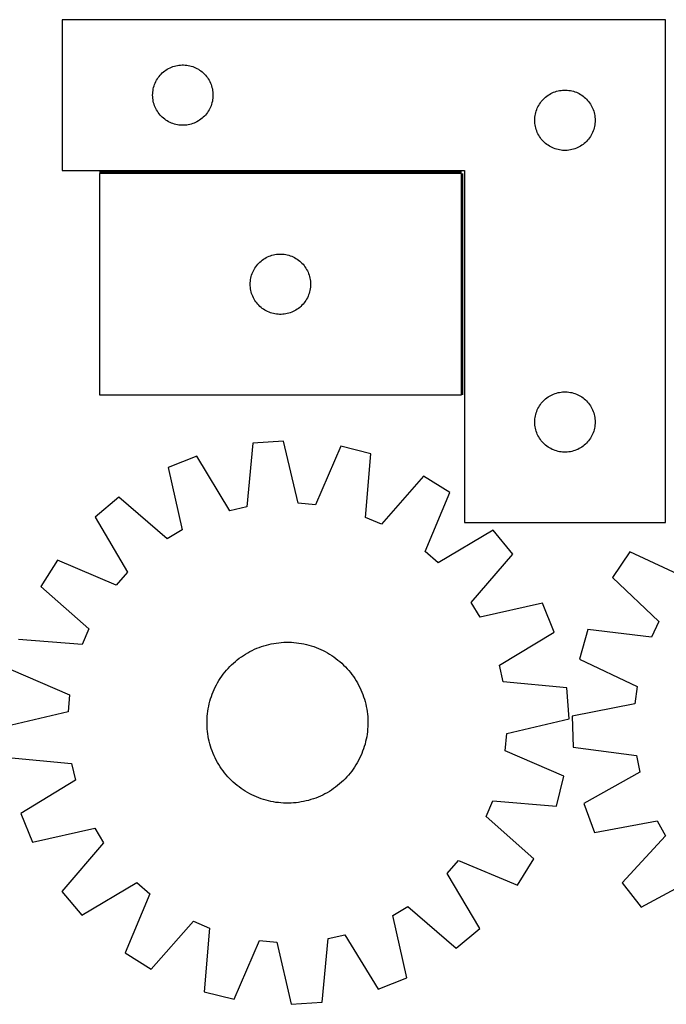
# Model space of a CAD drawing. Header units: millimetres. Extents: x 8 to 1492, y 7 to 498.
# Tile 3 of 5: x 607 to 929, y 7 to 496. Entities that reach past the tile are written whole.
import ezdxf

# ---------------------------------------------------------------- set-up
doc = ezdxf.new("R2010")
doc.units = ezdxf.units.MM
doc.layers.add('COMMON', color=5, linetype='CONTINUOUS', true_color=0x0000ff)
doc.layers.add('CUT', color=7, linetype='CONTINUOUS', true_color=0x000000)

msp = doc.modelspace()

# ---------------------------------------------------------------- linework, layer by layer
at = {"layer": 'COMMON'}
for p, q in [((826.782618, 420.344025), (646.782618, 420.344025)), ((827.532619, 309.594024), (827.532619, 419.594024))]:
    msp.add_line(p, q, dxfattribs=at)
at = {"layer": 'CUT'}
for p, q in [((928.282619, 496.094025), (628.282619, 496.094025)), ((628.282619, 496.094025), (628.282619, 421.094025)), ((928.282619, 246.094025), (928.282619, 496.094025)), ((678.093519, 469.602305), (678.673721, 470.112232)), ((678.673721, 470.112232), (679.279405, 470.591614)), ((679.279405, 470.591614), (679.908963, 471.03918)), ((679.908963, 471.03918), (680.560727, 471.453744)), ((680.560727, 471.453744), (681.232968, 471.834207)), ((681.232968, 471.834207), (681.923903, 472.179559)), ((681.923903, 472.179559), (682.6317, 472.488885)), ((682.6317, 472.488885), (683.354483, 472.761363)), ((683.354483, 472.761363), (684.090334, 472.996273)), ((684.090334, 472.996273), (684.837303, 473.192991)), ((684.837303, 473.192991), (685.593407, 473.350994)), ((685.593407, 473.350994), (686.356644, 473.469865)), ((686.356644, 473.469865), (687.124987, 473.549288)), ((687.124987, 473.549288), (687.8964, 473.589052)), ((687.8964, 473.589052), (688.668838, 473.589052)), ((688.668838, 473.589052), (689.440251, 473.549288)), ((689.440251, 473.549288), (690.208594, 473.469865)), ((690.208594, 473.469865), (690.97183, 473.350994)), ((690.97183, 473.350994), (691.727935, 473.192991)), ((691.727935, 473.192991), (692.474903, 472.996273)), ((692.474903, 472.996273), (693.210755, 472.761363)), ((693.210755, 472.761363), (693.933537, 472.488885)), ((693.933537, 472.488885), (694.641335, 472.179559)), ((694.641335, 472.179559), (695.33227, 471.834207)), ((695.33227, 471.834207), (696.004511, 471.453744)), ((696.004511, 471.453744), (696.656275, 471.03918)), ((696.656275, 471.03918), (697.285833, 470.591614)), ((697.285833, 470.591614), (697.891517, 470.112232)), ((697.891517, 470.112232), (698.471719, 469.602305)), ((674.537865, 464.600834), (674.865313, 465.300432)), ((674.865313, 465.300432), (675.22834, 465.982246)), ((675.22834, 465.982246), (675.625985, 466.644468)), ((675.625985, 466.644468), (676.057194, 467.285341)), ((676.057194, 467.285341), (676.520822, 467.903167)), ((676.520822, 467.903167), (677.01564, 468.496307)), ((677.01564, 468.496307), (677.540336, 469.063187)), ((677.540336, 469.063187), (678.093519, 469.602305)), ((698.471719, 469.602305), (699.024902, 469.063187)), ((699.024902, 469.063187), (699.549598, 468.496307)), ((699.549598, 468.496307), (700.044416, 467.903167)), ((700.044416, 467.903167), (700.508044, 467.285341)), ((700.508044, 467.285341), (700.939252, 466.644468)), ((700.939252, 466.644468), (701.336897, 465.982246)), ((701.336897, 465.982246), (701.699925, 465.300432)), ((701.699925, 465.300432), (702.027372, 464.600834)), ((673.302508, 459.366206), (673.362121, 460.13634)), ((673.362121, 460.13634), (673.4613, 460.902384)), ((673.4613, 460.902384), (673.599784, 461.662306)), ((673.599784, 461.662306), (673.777203, 462.414092)), ((673.777203, 462.414092), (673.993088, 463.155747)), ((673.993088, 463.155747), (674.246867, 463.885306)), ((674.246867, 463.885306), (674.537865, 464.600834)), ((702.027372, 464.600834), (702.318371, 463.885306)), ((702.318371, 463.885306), (702.57215, 463.155747)), ((702.57215, 463.155747), (702.788035, 462.414092)), ((702.788035, 462.414092), (702.965454, 461.662306)), ((702.965454, 461.662306), (703.103937, 460.902384)), ((703.103937, 460.902384), (703.203117, 460.13634)), ((703.203117, 460.13634), (703.26273, 459.366206)), ((872.6317, 459.988885), (873.354483, 460.261363)), ((873.354483, 460.261363), (874.090334, 460.496273)), ((874.090334, 460.496273), (874.837303, 460.692991)), ((874.837303, 460.692991), (875.593407, 460.850994)), ((875.593407, 460.850994), (876.356644, 460.969865)), ((876.356644, 460.969865), (877.124987, 461.049288)), ((877.124987, 461.049288), (877.8964, 461.089052)), ((877.8964, 461.089052), (878.668838, 461.089052)), ((878.668838, 461.089052), (879.440251, 461.049288)), ((879.440251, 461.049288), (880.208594, 460.969865)), ((880.208594, 460.969865), (880.97183, 460.850994)), ((880.97183, 460.850994), (881.727935, 460.692991)), ((881.727935, 460.692991), (882.474903, 460.496273)), ((882.474903, 460.496273), (883.210755, 460.261363)), ((883.210755, 460.261363), (883.933537, 459.988885)), ((673.282619, 458.594025), (673.302508, 459.366206)), ((673.302508, 457.821844), (673.282619, 458.594025)), ((673.362121, 457.05171), (673.302508, 457.821844)), ((673.4613, 456.285666), (673.362121, 457.05171)), ((673.599784, 455.525744), (673.4613, 456.285666)), ((673.777203, 454.773958), (673.599784, 455.525744)), ((702.965454, 455.525744), (702.788035, 454.773958)), ((703.103937, 456.285666), (702.965454, 455.525744)), ((703.203117, 457.05171), (703.103937, 456.285666)), ((703.26273, 457.821844), (703.203117, 457.05171)), ((703.26273, 459.366206), (703.282619, 458.594025)), ((703.282619, 458.594025), (703.26273, 457.821844)), ((866.057194, 454.785341), (866.520822, 455.403167)), ((866.520822, 455.403167), (867.01564, 455.996307)), ((867.01564, 455.996307), (867.540336, 456.563187)), ((867.540336, 456.563187), (868.093519, 457.102305)), ((868.093519, 457.102305), (868.673721, 457.612232)), ((868.673721, 457.612232), (869.279405, 458.091614)), ((869.279405, 458.091614), (869.908963, 458.53918)), ((869.908963, 458.53918), (870.560727, 458.953744)), ((870.560727, 458.953744), (871.232968, 459.334207)), ((871.232968, 459.334207), (871.923903, 459.679559)), ((871.923903, 459.679559), (872.6317, 459.988885)), ((883.933537, 459.988885), (884.641335, 459.679559)), ((884.641335, 459.679559), (885.33227, 459.334207)), ((885.33227, 459.334207), (886.004511, 458.953744)), ((886.004511, 458.953744), (886.656275, 458.53918)), ((886.656275, 458.53918), (887.285833, 458.091614)), ((887.285833, 458.091614), (887.891517, 457.612232)), ((887.891517, 457.612232), (888.471719, 457.102305)), ((888.471719, 457.102305), (889.024902, 456.563187)), ((889.024902, 456.563187), (889.549598, 455.996307)), ((889.549598, 455.996307), (890.044416, 455.403167)), ((890.044416, 455.403167), (890.508044, 454.785341)), ((673.993088, 454.032303), (673.777203, 454.773958)), ((674.246867, 453.302744), (673.993088, 454.032303)), ((674.537865, 452.587216), (674.246867, 453.302744)), ((674.865313, 451.887618), (674.537865, 452.587216)), ((675.22834, 451.205804), (674.865313, 451.887618)), ((675.625985, 450.543582), (675.22834, 451.205804)), ((676.057194, 449.902709), (675.625985, 450.543582)), ((700.939252, 450.543582), (700.508044, 449.902709)), ((701.336897, 451.205804), (700.939252, 450.543582)), ((701.699925, 451.887618), (701.336897, 451.205804)), ((702.027372, 452.587216), (701.699925, 451.887618)), ((702.318371, 453.302744), (702.027372, 452.587216)), ((702.57215, 454.032303), (702.318371, 453.302744)), ((702.788035, 454.773958), (702.57215, 454.032303)), ((863.777203, 449.914092), (863.993088, 450.655747)), ((863.993088, 450.655747), (864.246867, 451.385306)), ((864.246867, 451.385306), (864.537865, 452.100834)), ((864.537865, 452.100834), (864.865313, 452.800432)), ((864.865313, 452.800432), (865.22834, 453.482246)), ((865.22834, 453.482246), (865.625985, 454.144468)), ((865.625985, 454.144468), (866.057194, 454.785341)), ((890.508044, 454.785341), (890.939252, 454.144468)), ((890.939252, 454.144468), (891.336897, 453.482246)), ((891.336897, 453.482246), (891.699925, 452.800432)), ((891.699925, 452.800432), (892.027372, 452.100834)), ((892.027372, 452.100834), (892.318371, 451.385306)), ((892.318371, 451.385306), (892.57215, 450.655747)), ((892.57215, 450.655747), (892.788035, 449.914092)), ((676.520822, 449.284883), (676.057194, 449.902709)), ((677.01564, 448.691743), (676.520822, 449.284883)), ((677.540336, 448.124863), (677.01564, 448.691743)), ((678.093519, 447.585744), (677.540336, 448.124863)), ((678.673721, 447.075818), (678.093519, 447.585744)), ((679.279405, 446.596436), (678.673721, 447.075818)), ((679.908963, 446.14887), (679.279405, 446.596436)), ((680.560727, 445.734306), (679.908963, 446.14887)), ((681.232968, 445.353843), (680.560727, 445.734306)), ((696.004511, 445.734306), (695.33227, 445.353843)), ((696.656275, 446.14887), (696.004511, 445.734306)), ((697.285833, 446.596436), (696.656275, 446.14887)), ((697.891517, 447.075818), (697.285833, 446.596436)), ((698.471719, 447.585744), (697.891517, 447.075818)), ((699.024902, 448.124863), (698.471719, 447.585744)), ((699.549598, 448.691743), (699.024902, 448.124863)), ((700.044416, 449.284883), (699.549598, 448.691743)), ((700.508044, 449.902709), (700.044416, 449.284883)), ((863.282619, 446.094025), (863.302508, 446.866206)), ((863.302508, 445.321844), (863.282619, 446.094025)), ((863.302508, 446.866206), (863.362121, 447.63634)), ((863.362121, 447.63634), (863.4613, 448.402384)), ((863.4613, 448.402384), (863.599784, 449.162306)), ((863.599784, 449.162306), (863.777203, 449.914092)), ((892.788035, 449.914092), (892.965454, 449.162306)), ((892.965454, 449.162306), (893.103937, 448.402384)), ((893.103937, 448.402384), (893.203117, 447.63634)), ((893.203117, 447.63634), (893.26273, 446.866206)), ((893.26273, 446.866206), (893.282619, 446.094025)), ((893.282619, 446.094025), (893.26273, 445.321844)), ((681.923903, 445.008491), (681.232968, 445.353843)), ((682.6317, 444.699165), (681.923903, 445.008491)), ((683.354483, 444.426687), (682.6317, 444.699165)), ((684.090334, 444.191777), (683.354483, 444.426687)), ((684.837303, 443.995059), (684.090334, 444.191777)), ((685.593407, 443.837056), (684.837303, 443.995059)), ((686.356644, 443.718185), (685.593407, 443.837056)), ((687.124987, 443.638762), (686.356644, 443.718185)), ((687.8964, 443.598998), (687.124987, 443.638762)), ((688.668838, 443.598998), (687.8964, 443.598998)), ((689.440251, 443.638762), (688.668838, 443.598998)), ((690.208594, 443.718185), (689.440251, 443.638762)), ((690.97183, 443.837056), (690.208594, 443.718185)), ((691.727935, 443.995059), (690.97183, 443.837056)), ((692.474903, 444.191777), (691.727935, 443.995059)), ((693.210755, 444.426687), (692.474903, 444.191777)), ((693.933537, 444.699165), (693.210755, 444.426687)), ((694.641335, 445.008491), (693.933537, 444.699165)), ((695.33227, 445.353843), (694.641335, 445.008491)), ((863.362121, 444.55171), (863.302508, 445.321844)), ((863.4613, 443.785666), (863.362121, 444.55171)), ((863.599784, 443.025744), (863.4613, 443.785666)), ((863.777203, 442.273958), (863.599784, 443.025744)), ((863.993088, 441.532303), (863.777203, 442.273958)), ((864.246867, 440.802744), (863.993088, 441.532303)), ((864.537865, 440.087216), (864.246867, 440.802744)), ((892.318371, 440.802744), (892.027372, 440.087216)), ((892.57215, 441.532303), (892.318371, 440.802744)), ((892.788035, 442.273958), (892.57215, 441.532303)), ((892.965454, 443.025744), (892.788035, 442.273958)), ((893.103937, 443.785666), (892.965454, 443.025744)), ((893.203117, 444.55171), (893.103937, 443.785666)), ((893.26273, 445.321844), (893.203117, 444.55171)), ((864.865313, 439.387618), (864.537865, 440.087216)), ((865.22834, 438.705804), (864.865313, 439.387618)), ((865.625985, 438.043582), (865.22834, 438.705804)), ((866.057194, 437.402709), (865.625985, 438.043582)), ((866.520822, 436.784883), (866.057194, 437.402709)), ((867.01564, 436.191743), (866.520822, 436.784883)), ((867.540336, 435.624863), (867.01564, 436.191743)), ((868.093519, 435.085744), (867.540336, 435.624863)), ((889.024902, 435.624863), (888.471719, 435.085744)), ((889.549598, 436.191743), (889.024902, 435.624863)), ((890.044416, 436.784883), (889.549598, 436.191743)), ((890.508044, 437.402709), (890.044416, 436.784883)), ((890.939252, 438.043582), (890.508044, 437.402709)), ((891.336897, 438.705804), (890.939252, 438.043582)), ((891.699925, 439.387618), (891.336897, 438.705804)), ((892.027372, 440.087216), (891.699925, 439.387618)), ((868.673721, 434.575818), (868.093519, 435.085744)), ((869.279405, 434.096436), (868.673721, 434.575818)), ((869.908963, 433.64887), (869.279405, 434.096436)), ((870.560727, 433.234306), (869.908963, 433.64887)), ((871.232968, 432.853843), (870.560727, 433.234306)), ((871.923903, 432.508491), (871.232968, 432.853843)), ((872.6317, 432.199165), (871.923903, 432.508491)), ((873.354483, 431.926687), (872.6317, 432.199165)), ((874.090334, 431.691777), (873.354483, 431.926687)), ((874.837303, 431.495059), (874.090334, 431.691777)), ((875.593407, 431.337056), (874.837303, 431.495059)), ((876.356644, 431.218185), (875.593407, 431.337056)), ((877.124987, 431.138762), (876.356644, 431.218185)), ((877.8964, 431.098998), (877.124987, 431.138762)), ((878.668838, 431.098998), (877.8964, 431.098998)), ((879.440251, 431.138762), (878.668838, 431.098998)), ((880.208594, 431.218185), (879.440251, 431.138762)), ((880.97183, 431.337056), (880.208594, 431.218185)), ((881.727935, 431.495059), (880.97183, 431.337056)), ((882.474903, 431.691777), (881.727935, 431.495059)), ((883.210755, 431.926687), (882.474903, 431.691777)), ((883.933537, 432.199165), (883.210755, 431.926687)), ((884.641335, 432.508491), (883.933537, 432.199165)), ((885.33227, 432.853843), (884.641335, 432.508491)), ((886.004511, 433.234306), (885.33227, 432.853843)), ((886.656275, 433.64887), (886.004511, 433.234306)), ((887.285833, 434.096436), (886.656275, 433.64887)), ((887.891517, 434.575818), (887.285833, 434.096436)), ((888.471719, 435.085744), (887.891517, 434.575818)), ((628.282619, 421.094025), (828.282619, 421.094025)), ((828.282619, 421.094025), (828.282619, 246.094025)), ((826.782618, 419.594024), (646.782618, 419.594024)), ((646.782618, 419.594024), (646.782618, 309.594024)), ((826.782618, 309.594024), (826.782618, 419.594024)), ((727.779404, 376.591613), (728.408962, 377.039179)), ((728.408962, 377.039179), (729.060726, 377.453743)), ((729.060726, 377.453743), (729.732967, 377.834206)), ((729.732967, 377.834206), (730.423902, 378.179558)), ((730.423902, 378.179558), (731.131699, 378.488884)), ((731.131699, 378.488884), (731.854482, 378.761362)), ((731.854482, 378.761362), (732.590333, 378.996272)), ((732.590333, 378.996272), (733.337302, 379.19299)), ((733.337302, 379.19299), (734.093406, 379.350993)), ((734.093406, 379.350993), (734.856643, 379.469864)), ((734.856643, 379.469864), (735.624986, 379.549287)), ((735.624986, 379.549287), (736.396399, 379.589051)), ((736.396399, 379.589051), (737.168837, 379.589051)), ((737.168837, 379.589051), (737.94025, 379.549287)), ((737.94025, 379.549287), (738.708593, 379.469864)), ((738.708593, 379.469864), (739.471829, 379.350993)), ((739.471829, 379.350993), (740.227934, 379.19299)), ((740.227934, 379.19299), (740.974902, 378.996272)), ((740.974902, 378.996272), (741.710754, 378.761362)), ((741.710754, 378.761362), (742.433536, 378.488884)), ((742.433536, 378.488884), (743.141334, 378.179558)), ((743.141334, 378.179558), (743.832269, 377.834206)), ((743.832269, 377.834206), (744.50451, 377.453743)), ((744.50451, 377.453743), (745.156274, 377.039179)), ((745.156274, 377.039179), (745.785832, 376.591613)), ((723.728339, 371.982245), (724.125984, 372.644467)), ((724.125984, 372.644467), (724.557193, 373.28534)), ((724.557193, 373.28534), (725.020821, 373.903166)), ((725.020821, 373.903166), (725.515639, 374.496306)), ((725.515639, 374.496306), (726.040335, 375.063186)), ((726.040335, 375.063186), (726.593518, 375.602304)), ((726.593518, 375.602304), (727.17372, 376.112231)), ((727.17372, 376.112231), (727.779404, 376.591613)), ((745.785832, 376.591613), (746.391516, 376.112231)), ((746.391516, 376.112231), (746.971718, 375.602304)), ((746.971718, 375.602304), (747.524901, 375.063186)), ((747.524901, 375.063186), (748.049597, 374.496306)), ((748.049597, 374.496306), (748.544415, 373.903166)), ((748.544415, 373.903166), (749.008043, 373.28534)), ((749.008043, 373.28534), (749.439251, 372.644467)), ((749.439251, 372.644467), (749.836896, 371.982245)), ((721.961299, 366.902383), (722.099783, 367.662305)), ((722.099783, 367.662305), (722.277202, 368.414091)), ((722.277202, 368.414091), (722.493087, 369.155746)), ((722.493087, 369.155746), (722.746866, 369.885305)), ((722.746866, 369.885305), (723.037864, 370.600833)), ((723.037864, 370.600833), (723.365312, 371.300431)), ((723.365312, 371.300431), (723.728339, 371.982245)), ((749.836896, 371.982245), (750.199924, 371.300431)), ((750.199924, 371.300431), (750.527371, 370.600833)), ((750.527371, 370.600833), (750.81837, 369.885305)), ((750.81837, 369.885305), (751.072149, 369.155746)), ((751.072149, 369.155746), (751.288034, 368.414091)), ((751.288034, 368.414091), (751.465453, 367.662305)), ((751.465453, 367.662305), (751.603936, 366.902383)), ((721.782618, 364.594024), (721.802507, 365.366205)), ((721.802507, 363.821843), (721.782618, 364.594024)), ((721.802507, 365.366205), (721.86212, 366.136339)), ((721.86212, 363.051709), (721.802507, 363.821843)), ((721.86212, 366.136339), (721.961299, 366.902383)), ((721.961299, 362.285665), (721.86212, 363.051709)), ((722.099783, 361.525743), (721.961299, 362.285665)), ((751.603936, 362.285665), (751.465453, 361.525743)), ((751.603936, 366.902383), (751.703116, 366.136339)), ((751.703116, 363.051709), (751.603936, 362.285665)), ((751.703116, 366.136339), (751.762729, 365.366205)), ((751.762729, 363.821843), (751.703116, 363.051709)), ((751.762729, 365.366205), (751.782618, 364.594024)), ((751.782618, 364.594024), (751.762729, 363.821843)), ((722.277202, 360.773957), (722.099783, 361.525743)), ((722.493087, 360.032302), (722.277202, 360.773957)), ((722.746866, 359.302743), (722.493087, 360.032302)), ((723.037864, 358.587215), (722.746866, 359.302743)), ((723.365312, 357.887617), (723.037864, 358.587215)), ((723.728339, 357.205803), (723.365312, 357.887617)), ((750.199924, 357.887617), (749.836896, 357.205803)), ((750.527371, 358.587215), (750.199924, 357.887617)), ((750.81837, 359.302743), (750.527371, 358.587215)), ((751.072149, 360.032302), (750.81837, 359.302743)), ((751.288034, 360.773957), (751.072149, 360.032302)), ((751.465453, 361.525743), (751.288034, 360.773957)), ((724.125984, 356.543581), (723.728339, 357.205803)), ((724.557193, 355.902708), (724.125984, 356.543581)), ((725.020821, 355.284882), (724.557193, 355.902708)), ((725.515639, 354.691742), (725.020821, 355.284882)), ((726.040335, 354.124862), (725.515639, 354.691742)), ((726.593518, 353.585743), (726.040335, 354.124862)), ((727.17372, 353.075817), (726.593518, 353.585743)), ((727.779404, 352.596435), (727.17372, 353.075817)), ((728.408962, 352.148869), (727.779404, 352.596435)), ((745.785832, 352.596435), (745.156274, 352.148869)), ((746.391516, 353.075817), (745.785832, 352.596435)), ((746.971718, 353.585743), (746.391516, 353.075817)), ((747.524901, 354.124862), (746.971718, 353.585743)), ((748.049597, 354.691742), (747.524901, 354.124862)), ((748.544415, 355.284882), (748.049597, 354.691742)), ((749.008043, 355.902708), (748.544415, 355.284882)), ((749.439251, 356.543581), (749.008043, 355.902708)), ((749.836896, 357.205803), (749.439251, 356.543581)), ((729.060726, 351.734305), (728.408962, 352.148869)), ((729.732967, 351.353842), (729.060726, 351.734305)), ((730.423902, 351.00849), (729.732967, 351.353842)), ((731.131699, 350.699164), (730.423902, 351.00849)), ((731.854482, 350.426686), (731.131699, 350.699164)), ((732.590333, 350.191776), (731.854482, 350.426686)), ((733.337302, 349.995058), (732.590333, 350.191776)), ((734.093406, 349.837055), (733.337302, 349.995058)), ((734.856643, 349.718184), (734.093406, 349.837055)), ((735.624986, 349.638761), (734.856643, 349.718184)), ((736.396399, 349.598997), (735.624986, 349.638761)), ((737.168837, 349.598997), (736.396399, 349.598997)), ((737.94025, 349.638761), (737.168837, 349.598997)), ((738.708593, 349.718184), (737.94025, 349.638761)), ((739.471829, 349.837055), (738.708593, 349.718184)), ((740.227934, 349.995058), (739.471829, 349.837055)), ((740.974902, 350.191776), (740.227934, 349.995058)), ((741.710754, 350.426686), (740.974902, 350.191776)), ((742.433536, 350.699164), (741.710754, 350.426686)), ((743.141334, 351.00849), (742.433536, 350.699164)), ((743.832269, 351.353842), (743.141334, 351.00849)), ((744.50451, 351.734305), (743.832269, 351.353842)), ((745.156274, 352.148869), (744.50451, 351.734305)), ((646.782618, 309.594024), (826.782618, 309.594024)), ((869.279405, 308.091614), (869.908963, 308.53918)), ((869.908963, 308.53918), (870.560727, 308.953744)), ((870.560727, 308.953744), (871.232968, 309.334207)), ((871.232968, 309.334207), (871.923903, 309.679559)), ((871.923903, 309.679559), (872.6317, 309.988885)), ((872.6317, 309.988885), (873.354483, 310.261363)), ((873.354483, 310.261363), (874.090334, 310.496273)), ((874.090334, 310.496273), (874.837303, 310.692991)), ((874.837303, 310.692991), (875.593407, 310.850994)), ((875.593407, 310.850994), (876.356644, 310.969865)), ((876.356644, 310.969865), (877.124987, 311.049288)), ((877.124987, 311.049288), (877.8964, 311.089052)), ((877.8964, 311.089052), (878.668838, 311.089052)), ((878.668838, 311.089052), (879.440251, 311.049288)), ((879.440251, 311.049288), (880.208594, 310.969865)), ((880.208594, 310.969865), (880.97183, 310.850994)), ((880.97183, 310.850994), (881.727935, 310.692991)), ((881.727935, 310.692991), (882.474903, 310.496273)), ((882.474903, 310.496273), (883.210755, 310.261363)), ((883.210755, 310.261363), (883.933537, 309.988885)), ((883.933537, 309.988885), (884.641335, 309.679559)), ((884.641335, 309.679559), (885.33227, 309.334207)), ((885.33227, 309.334207), (886.004511, 308.953744)), ((886.004511, 308.953744), (886.656275, 308.53918)), ((886.656275, 308.53918), (887.285833, 308.091614)), ((864.865313, 302.800432), (865.22834, 303.482246)), ((865.22834, 303.482246), (865.625985, 304.144468)), ((865.625985, 304.144468), (866.057194, 304.785341)), ((866.057194, 304.785341), (866.520822, 305.403167)), ((866.520822, 305.403167), (867.01564, 305.996307)), ((867.01564, 305.996307), (867.540336, 306.563187)), ((867.540336, 306.563187), (868.093519, 307.102305)), ((868.093519, 307.102305), (868.673721, 307.612232)), ((868.673721, 307.612232), (869.279405, 308.091614)), ((887.285833, 308.091614), (887.891517, 307.612232)), ((887.891517, 307.612232), (888.471719, 307.102305)), ((888.471719, 307.102305), (889.024902, 306.563187)), ((889.024902, 306.563187), (889.549598, 305.996307)), ((889.549598, 305.996307), (890.044416, 305.403167)), ((890.044416, 305.403167), (890.508044, 304.785341)), ((890.508044, 304.785341), (890.939252, 304.144468)), ((890.939252, 304.144468), (891.336897, 303.482246)), ((891.336897, 303.482246), (891.699925, 302.800432)), ((863.4613, 298.402384), (863.599784, 299.162306)), ((863.599784, 299.162306), (863.777203, 299.914092)), ((863.777203, 299.914092), (863.993088, 300.655747)), ((863.993088, 300.655747), (864.246867, 301.385306)), ((864.246867, 301.385306), (864.537865, 302.100834)), ((864.537865, 302.100834), (864.865313, 302.800432)), ((891.699925, 302.800432), (892.027372, 302.100834)), ((892.027372, 302.100834), (892.318371, 301.385306)), ((892.318371, 301.385306), (892.57215, 300.655747)), ((892.57215, 300.655747), (892.788035, 299.914092)), ((892.788035, 299.914092), (892.965454, 299.162306)), ((892.965454, 299.162306), (893.103937, 298.402384)), ((863.282619, 296.094025), (863.302508, 296.866206)), ((863.302508, 295.321844), (863.282619, 296.094025)), ((863.302508, 296.866206), (863.362121, 297.63634)), ((863.362121, 294.55171), (863.302508, 295.321844)), ((863.362121, 297.63634), (863.4613, 298.402384)), ((863.4613, 293.785666), (863.362121, 294.55171)), ((863.599784, 293.025744), (863.4613, 293.785666)), ((893.103937, 293.785666), (892.965454, 293.025744)), ((893.103937, 298.402384), (893.203117, 297.63634)), ((893.203117, 294.55171), (893.103937, 293.785666)), ((893.203117, 297.63634), (893.26273, 296.866206)), ((893.26273, 295.321844), (893.203117, 294.55171)), ((893.26273, 296.866206), (893.282619, 296.094025)), ((893.282619, 296.094025), (893.26273, 295.321844)), ((863.777203, 292.273958), (863.599784, 293.025744)), ((863.993088, 291.532303), (863.777203, 292.273958)), ((864.246867, 290.802744), (863.993088, 291.532303)), ((864.537865, 290.087216), (864.246867, 290.802744)), ((864.865313, 289.387618), (864.537865, 290.087216)), ((865.22834, 288.705804), (864.865313, 289.387618)), ((891.699925, 289.387618), (891.336897, 288.705804)), ((892.027372, 290.087216), (891.699925, 289.387618)), ((892.318371, 290.802744), (892.027372, 290.087216)), ((892.57215, 291.532303), (892.318371, 290.802744)), ((892.788035, 292.273958), (892.57215, 291.532303)), ((892.965454, 293.025744), (892.788035, 292.273958)), ((723.043344, 285.557115), (720.064331, 253.932753)), ((738.393128, 286.612907), (723.043344, 285.557115)), ((745.67399, 255.694243), (738.393128, 286.612907)), ((766.820525, 284.093199), (754.214849, 254.93721)), ((781.745294, 280.353973), (766.820525, 284.093199)), ((865.625985, 288.043582), (865.22834, 288.705804)), ((866.057194, 287.402709), (865.625985, 288.043582)), ((866.520822, 286.784883), (866.057194, 287.402709)), ((867.01564, 286.191743), (866.520822, 286.784883)), ((867.540336, 285.624863), (867.01564, 286.191743)), ((868.093519, 285.085744), (867.540336, 285.624863)), ((868.673721, 284.575818), (868.093519, 285.085744)), ((869.279405, 284.096436), (868.673721, 284.575818)), ((869.908963, 283.64887), (869.279405, 284.096436)), ((887.285833, 284.096436), (886.656275, 283.64887)), ((887.891517, 284.575818), (887.285833, 284.096436)), ((888.471719, 285.085744), (887.891517, 284.575818)), ((889.024902, 285.624863), (888.471719, 285.085744)), ((889.549598, 286.191743), (889.024902, 285.624863)), ((890.044416, 286.784883), (889.549598, 286.191743)), ((890.508044, 287.402709), (890.044416, 286.784883)), ((890.939252, 288.043582), (890.508044, 287.402709)), ((891.336897, 288.705804), (890.939252, 288.043582)), ((695.228651, 279.168951), (680.956397, 273.421489)), ((711.707555, 252.013464), (695.228651, 279.168951)), ((779.115413, 248.698666), (781.745294, 280.353973)), ((870.560727, 283.234306), (869.908963, 283.64887)), ((871.232968, 282.853843), (870.560727, 283.234306)), ((871.923903, 282.508491), (871.232968, 282.853843)), ((872.6317, 282.199165), (871.923903, 282.508491)), ((873.354483, 281.926687), (872.6317, 282.199165)), ((874.090334, 281.691777), (873.354483, 281.926687)), ((874.837303, 281.495059), (874.090334, 281.691777)), ((875.593407, 281.337056), (874.837303, 281.495059)), ((876.356644, 281.218185), (875.593407, 281.337056)), ((877.124987, 281.138762), (876.356644, 281.218185)), ((877.8964, 281.098998), (877.124987, 281.138762)), ((878.668838, 281.098998), (877.8964, 281.098998)), ((879.440251, 281.138762), (878.668838, 281.098998)), ((880.208594, 281.218185), (879.440251, 281.138762)), ((880.97183, 281.337056), (880.208594, 281.218185)), ((881.727935, 281.495059), (880.97183, 281.337056)), ((882.474903, 281.691777), (881.727935, 281.495059)), ((883.210755, 281.926687), (882.474903, 281.691777)), ((883.933537, 282.199165), (883.210755, 281.926687)), ((884.641335, 282.508491), (883.933537, 282.199165)), ((885.33227, 282.853843), (884.641335, 282.508491)), ((886.004511, 283.234306), (885.33227, 282.853843)), ((886.656275, 283.64887), (886.004511, 283.234306)), ((680.956397, 273.421489), (687.895652, 242.424368)), ((808.002723, 269.17304), (787.004317, 245.339415)), ((821.041537, 261.004818), (808.002723, 269.17304)), ((808.758344, 231.711509), (821.041537, 261.004818)), ((656.477103, 258.75077), (644.679446, 248.87424)), ((680.540979, 238.016629), (656.477103, 258.75077)), ((754.214849, 254.93721), (745.67399, 255.694243)), ((720.064331, 253.932753), (711.707555, 252.013464)), ((644.679446, 248.87424), (660.857707, 221.538574)), ((787.004317, 245.339415), (779.115413, 248.698666)), ((828.282619, 246.094025), (928.282619, 246.094025)), ((687.895652, 242.424368), (680.540979, 238.016629)), ((842.558737, 242.257127), (815.223071, 226.078866)), ((852.435268, 230.45947), (842.558737, 242.257127)), ((815.223071, 226.078866), (808.758344, 231.711509)), ((831.701126, 206.395594), (852.435268, 230.45947)), ((910.496909, 231.563487), (901.855021, 218.833667)), ((939.319015, 218.212048), (910.496909, 231.563487)), ((625.931755, 227.35704), (617.763533, 214.318225)), ((655.225064, 215.073847), (625.931755, 227.35704)), ((660.857707, 221.538574), (655.225064, 215.073847)), ((901.855021, 218.833667), (924.900844, 196.973548)), ((617.763533, 214.318225), (641.597158, 193.319819)), ((836.108865, 199.040921), (831.701126, 206.395594)), ((867.105986, 205.980176), (836.108865, 199.040921)), ((872.853448, 191.707922), (867.105986, 205.980176)), ((924.900844, 196.973548), (921.253941, 189.213428)), ((641.597158, 193.319819), (638.237907, 185.430916)), ((845.697961, 175.229018), (872.853448, 191.707922)), ((889.716667, 193.004881), (885.431474, 178.227612)), ((921.253941, 189.213428), (889.716667, 193.004881)), ((638.237907, 185.430916), (606.5826, 188.060797)), ((732.277858, 185.811189), (733.512657, 186.044166)), ((733.512657, 186.044166), (734.754165, 186.238242)), ((734.754165, 186.238242), (736.001156, 186.393226)), ((736.001156, 186.393226), (737.2524, 186.508964)), ((737.2524, 186.508964), (738.506662, 186.585343)), ((738.506662, 186.585343), (739.762704, 186.622286)), ((739.762704, 186.622286), (741.019287, 186.619758)), ((741.019287, 186.619758), (742.275171, 186.577761)), ((742.275171, 186.577761), (743.529115, 186.496337)), ((743.529115, 186.496337), (744.779883, 186.375565)), ((744.779883, 186.375565), (746.026241, 186.215566)), ((746.026241, 186.215566), (747.266958, 186.016496)), ((747.266958, 186.016496), (748.500809, 185.778553)), ((719.479247, 180.773621), (720.562128, 181.411098)), ((720.562128, 181.411098), (721.664498, 182.014246)), ((721.664498, 182.014246), (722.785269, 182.58247)), ((722.785269, 182.58247), (723.923335, 183.11521)), ((723.923335, 183.11521), (725.077574, 183.611939)), ((725.077574, 183.611939), (726.246846, 184.072168)), ((726.246846, 184.072168), (727.429997, 184.495442)), ((727.429997, 184.495442), (728.625859, 184.881343)), ((728.625859, 184.881343), (729.833253, 185.229491)), ((729.833253, 185.229491), (731.050987, 185.539542)), ((731.050987, 185.539542), (732.277858, 185.811189)), ((748.500809, 185.778553), (749.726578, 185.50197)), ((749.726578, 185.50197), (750.943054, 185.187022)), ((750.943054, 185.187022), (752.149038, 184.834019)), ((752.149038, 184.834019), (753.343338, 184.44331)), ((753.343338, 184.44331), (754.524776, 184.015279)), ((754.524776, 184.015279), (755.692187, 183.55035)), ((755.692187, 183.55035), (756.844417, 183.04898)), ((756.844417, 183.04898), (757.980331, 182.511666)), ((757.980331, 182.511666), (759.098807, 181.938937)), ((759.098807, 181.938937), (760.198741, 181.331358)), ((760.198741, 181.331358), (761.279048, 180.68953)), ((712.531868, 175.407032), (713.449608, 176.26538)), ((713.449608, 176.26538), (714.393856, 177.094476)), ((714.393856, 177.094476), (715.363681, 177.893505)), ((715.363681, 177.893505), (716.358126, 178.661676)), ((716.358126, 178.661676), (717.376209, 179.398231)), ((717.376209, 179.398231), (718.416925, 180.102445)), ((718.416925, 180.102445), (719.479247, 180.773621)), ((761.279048, 180.68953), (762.338661, 180.014084)), ((762.338661, 180.014084), (763.376536, 179.305689)), ((763.376536, 179.305689), (764.391647, 178.565043)), ((764.391647, 178.565043), (765.382993, 177.792877)), ((765.382993, 177.792877), (766.349595, 176.989953)), ((766.349595, 176.989953), (767.2905, 176.157064)), ((885.431474, 178.227612), (914.104503, 164.558955)), ((602.843374, 173.136028), (631.999363, 160.530352)), ((708.37153, 170.707149), (709.143696, 171.698495)), ((709.143696, 171.698495), (709.94662, 172.665098)), ((709.94662, 172.665098), (710.779509, 173.606003)), ((710.779509, 173.606003), (711.641542, 174.520282)), ((711.641542, 174.520282), (712.531868, 175.407032)), ((767.2905, 176.157064), (768.204779, 175.295031)), ((768.204779, 175.295031), (769.091529, 174.404705)), ((769.091529, 174.404705), (769.949877, 173.486965)), ((769.949877, 173.486965), (770.778974, 172.542717)), ((770.778974, 172.542717), (771.578002, 171.572892)), ((771.578002, 171.572892), (772.346173, 170.578447)), ((847.617251, 166.872242), (845.697961, 175.229018)), ((704.997636, 165.41431), (705.605215, 166.514244)), ((705.605215, 166.514244), (706.247043, 167.594551)), ((706.247043, 167.594551), (706.922489, 168.654164)), ((706.922489, 168.654164), (707.630884, 169.692039)), ((707.630884, 169.692039), (708.37153, 170.707149)), ((772.346173, 170.578447), (773.082729, 169.560364)), ((773.082729, 169.560364), (773.786942, 168.519648)), ((773.786942, 168.519648), (774.458118, 167.457326)), ((774.458118, 167.457326), (775.095595, 166.374445)), ((879.241612, 163.893228), (847.617251, 166.872242)), ((702.921294, 160.840279), (703.386223, 162.007689)), ((703.386223, 162.007689), (703.887593, 163.15992)), ((703.887593, 163.15992), (704.424907, 164.295834)), ((704.424907, 164.295834), (704.997636, 165.41431)), ((775.095595, 166.374445), (775.698743, 165.272075)), ((775.698743, 165.272075), (776.266968, 164.151304)), ((776.266968, 164.151304), (776.799707, 163.013238)), ((776.799707, 163.013238), (777.296436, 161.858999)), ((777.296436, 161.858999), (777.756665, 160.689727)), ((880.297404, 148.543445), (879.241612, 163.893228)), ((914.104503, 164.558955), (913.0341, 156.051687)), ((631.999363, 160.530352), (631.24233, 151.989493)), ((701.434602, 156.042081), (701.74955, 157.258557)), ((701.74955, 157.258557), (702.102553, 158.46454)), ((702.102553, 158.46454), (702.493263, 159.658841)), ((702.493263, 159.658841), (702.921294, 160.840279)), ((777.756665, 160.689727), (778.179939, 159.506576)), ((778.179939, 159.506576), (778.56584, 158.310714)), ((778.56584, 158.310714), (778.913988, 157.10332)), ((778.913988, 157.10332), (779.224039, 155.885586)), ((631.24233, 151.989493), (600.323666, 144.708631)), ((700.561008, 151.095386), (700.721007, 152.341744)), ((700.721007, 152.341744), (700.920077, 153.58246)), ((700.920077, 153.58246), (701.15802, 154.816312)), ((701.15802, 154.816312), (701.434602, 156.042081)), ((779.224039, 155.885586), (779.495687, 154.658715)), ((779.495687, 154.658715), (779.728664, 153.423916)), ((779.728664, 153.423916), (779.92274, 152.182408)), ((779.92274, 152.182408), (780.077723, 150.935417)), ((913.0341, 156.051687), (881.868747, 149.912019)), ((700.314287, 146.078207), (700.316815, 147.33479)), ((700.316815, 147.33479), (700.358812, 148.590673)), ((700.358812, 148.590673), (700.440236, 149.844618)), ((700.440236, 149.844618), (700.561008, 151.095386)), ((780.077723, 150.935417), (780.193461, 149.684173)), ((780.193461, 149.684173), (780.26984, 148.429911)), ((780.26984, 148.429911), (780.306783, 147.173869)), ((780.306783, 147.173869), (780.304255, 145.917286)), ((849.37874, 141.262583), (880.297404, 148.543445)), ((881.868747, 149.912019), (882.359714, 134.533804)), ((700.35123, 144.822165), (700.314287, 146.078207)), ((700.427609, 143.567903), (700.35123, 144.822165)), ((700.543347, 142.316659), (700.427609, 143.567903)), ((700.69833, 141.069668), (700.543347, 142.316659)), ((780.060062, 142.15669), (779.900063, 140.910332)), ((780.180834, 143.407458), (780.060062, 142.15669)), ((780.262259, 144.661402), (780.180834, 143.407458)), ((780.304255, 145.917286), (780.262259, 144.661402)), ((700.892407, 139.82816), (700.69833, 141.069668)), ((701.125383, 138.593361), (700.892407, 139.82816)), ((701.397031, 137.36649), (701.125383, 138.593361)), ((701.707082, 136.148756), (701.397031, 137.36649)), ((779.186468, 137.209995), (778.87152, 135.993519)), ((779.46305, 138.435764), (779.186468, 137.209995)), ((779.700993, 139.669615), (779.46305, 138.435764)), ((779.900063, 140.910332), (779.700993, 139.669615)), ((848.621707, 132.721724), (849.37874, 141.262583)), ((702.05523, 134.941362), (701.707082, 136.148756)), ((702.441131, 133.7455), (702.05523, 134.941362)), ((702.864405, 132.562349), (702.441131, 133.7455)), ((703.324634, 131.393077), (702.864405, 132.562349)), ((777.699776, 132.411797), (777.234847, 131.244386)), ((778.127807, 133.593235), (777.699776, 132.411797)), ((778.518517, 134.787535), (778.127807, 133.593235)), ((778.87152, 135.993519), (778.518517, 134.787535)), ((877.777696, 120.116048), (848.621707, 132.721724)), ((882.359714, 134.533804), (913.853232, 130.394592)), ((601.379458, 129.358847), (633.00382, 126.379834)), ((703.821363, 130.238838), (703.324634, 131.393077)), ((704.354103, 129.100772), (703.821363, 130.238838)), ((704.922327, 127.98), (704.354103, 129.100772)), ((705.525475, 126.877631), (704.922327, 127.98)), ((775.623434, 127.837766), (775.015855, 126.737832)), ((776.196163, 128.956242), (775.623434, 127.837766)), ((776.733478, 130.092156), (776.196163, 128.956242)), ((777.234847, 131.244386), (776.733478, 130.092156)), ((913.853232, 130.394592), (915.464109, 121.972927)), ((633.00382, 126.379834), (634.923109, 118.023058)), ((706.162952, 125.79475), (705.525475, 126.877631)), ((706.834128, 124.732428), (706.162952, 125.79475)), ((707.538342, 123.691711), (706.834128, 124.732428)), ((708.274897, 122.673629), (707.538342, 123.691711)), ((709.043068, 121.679184), (708.274897, 122.673629)), ((772.24954, 122.544926), (771.477374, 121.55358)), ((772.990186, 123.560037), (772.24954, 122.544926)), ((773.698582, 124.597912), (772.990186, 123.560037)), ((774.374027, 125.657525), (773.698582, 124.597912)), ((775.015855, 126.737832), (774.374027, 125.657525)), ((634.923109, 118.023058), (607.767622, 101.544154)), ((709.842096, 120.709359), (709.043068, 121.679184)), ((710.671193, 119.76511), (709.842096, 120.709359)), ((711.529541, 118.84737), (710.671193, 119.76511)), ((712.416291, 117.957045), (711.529541, 118.84737)), ((713.33057, 117.095012), (712.416291, 117.957045)), ((768.089202, 117.845044), (767.171463, 116.986696)), ((768.979528, 118.731794), (768.089202, 117.845044)), ((769.841561, 119.646073), (768.979528, 118.731794)), ((770.674451, 120.586978), (769.841561, 119.646073)), ((771.477374, 121.55358), (770.674451, 120.586978)), ((874.038471, 105.191279), (877.777696, 120.116048)), ((915.464109, 121.972927), (887.721359, 106.503132)), ((714.271475, 116.262122), (713.33057, 117.095012)), ((715.238078, 115.459198), (714.271475, 116.262122)), ((716.229423, 114.687033), (715.238078, 115.459198)), ((717.244534, 113.946386), (716.229423, 114.687033)), ((718.282409, 113.237991), (717.244534, 113.946386)), ((719.342022, 112.562546), (718.282409, 113.237991)), ((762.204145, 113.149631), (761.141823, 112.478454)), ((763.244862, 113.853844), (762.204145, 113.149631)), ((764.262944, 114.5904), (763.244862, 113.853844)), ((765.257389, 115.358571), (764.262944, 114.5904)), ((766.227214, 116.157599), (765.257389, 115.358571)), ((767.171463, 116.986696), (766.227214, 116.157599)), ((720.422329, 111.920718), (719.342022, 112.562546)), ((721.522263, 111.313139), (720.422329, 111.920718)), ((722.640739, 110.74041), (721.522263, 111.313139)), ((723.776653, 110.203095), (722.640739, 110.74041)), ((724.928884, 109.701726), (723.776653, 110.203095)), ((726.096294, 109.236797), (724.928884, 109.701726)), ((727.277732, 108.808766), (726.096294, 109.236797)), ((728.472033, 108.418056), (727.277732, 108.808766)), ((729.678016, 108.065053), (728.472033, 108.418056)), ((730.894492, 107.750105), (729.678016, 108.065053)), ((732.120261, 107.473523), (730.894492, 107.750105)), ((749.570083, 107.712534), (748.343212, 107.440886)), ((750.787817, 108.022585), (749.570083, 107.712534)), ((751.995211, 108.370733), (750.787817, 108.022585)), ((753.191073, 108.756634), (751.995211, 108.370733)), ((754.374224, 109.179908), (753.191073, 108.756634)), ((755.543496, 109.640137), (754.374224, 109.179908)), ((756.697735, 110.136866), (755.543496, 109.640137)), ((757.835801, 110.669605), (756.697735, 110.136866)), ((758.956573, 111.23783), (757.835801, 110.669605)), ((760.058942, 111.840978), (758.956573, 111.23783)), ((761.141823, 112.478454), (760.058942, 111.840978)), ((839.023912, 99.932256), (842.383163, 107.82116)), ((842.383163, 107.82116), (874.038471, 105.191279)), ((733.354113, 107.23558), (732.120261, 107.473523)), ((734.594829, 107.03651), (733.354113, 107.23558)), ((735.841187, 106.876511), (734.594829, 107.03651)), ((737.091955, 106.755739), (735.841187, 106.876511)), ((738.3459, 106.674314), (737.091955, 106.755739)), ((739.601783, 106.632317), (738.3459, 106.674314)), ((740.858366, 106.62979), (739.601783, 106.632317)), ((742.114408, 106.666733), (740.858366, 106.62979)), ((743.36867, 106.743112), (742.114408, 106.666733)), ((744.619914, 106.85885), (743.36867, 106.743112)), ((745.866905, 107.013833), (744.619914, 106.85885)), ((747.108413, 107.207909), (745.866905, 107.013833)), ((748.343212, 107.440886), (747.108413, 107.207909)), ((887.721359, 106.503132), (892.940425, 92.029298)), ((607.767622, 101.544154), (613.515084, 87.2719)), ((862.857537, 78.93385), (839.023912, 99.932256)), ((613.515084, 87.2719), (644.512205, 94.211155)), ((644.512205, 94.211155), (648.919944, 86.856482)), ((892.940425, 92.029298), (924.171628, 97.824705)), ((924.171628, 97.824705), (928.306101, 90.313013)), ((928.306101, 90.313013), (906.701607, 67.027383)), ((648.919944, 86.856482), (628.185803, 62.792606)), ((854.689315, 65.895036), (862.857537, 78.93385)), ((819.763363, 71.713502), (825.396007, 78.178229)), ((825.396007, 78.178229), (854.689315, 65.895036)), ((835.941624, 44.377836), (819.763363, 71.713502)), ((916.137895, 54.874729), (944.049654, 70.037461)), ((638.062333, 50.994949), (665.397999, 67.17321)), ((665.397999, 67.17321), (671.862726, 61.540566)), ((906.701607, 67.027383), (916.137895, 54.874729)), ((628.185803, 62.792606), (638.062333, 50.994949)), ((671.862726, 61.540566), (659.579533, 32.247258)), ((792.725418, 50.827708), (800.080091, 55.235447)), ((800.080091, 55.235447), (824.143967, 34.501305)), ((799.664673, 19.830587), (792.725418, 50.827708)), ((672.618348, 24.079036), (693.616754, 47.912661)), ((693.616754, 47.912661), (701.505657, 44.55341)), ((701.505657, 44.55341), (698.875776, 12.898102)), ((824.143967, 34.501305), (835.941624, 44.377836)), ((757.577726, 7.694961), (760.556739, 39.319322)), ((760.556739, 39.319322), (768.913515, 41.238612)), ((768.913515, 41.238612), (785.392419, 14.083125)), ((713.800545, 9.158877), (726.406221, 38.314866)), ((726.406221, 38.314866), (734.94708, 37.557833)), ((734.94708, 37.557833), (742.227942, 6.639169)), ((659.579533, 32.247258), (672.618348, 24.079036)), ((785.392419, 14.083125), (799.664673, 19.830587)), ((698.875776, 12.898102), (713.800545, 9.158877)), ((742.227942, 6.639169), (757.577726, 7.694961))]:
    msp.add_line(p, q, dxfattribs=at)

doc.saveas('drawing.dxf')
